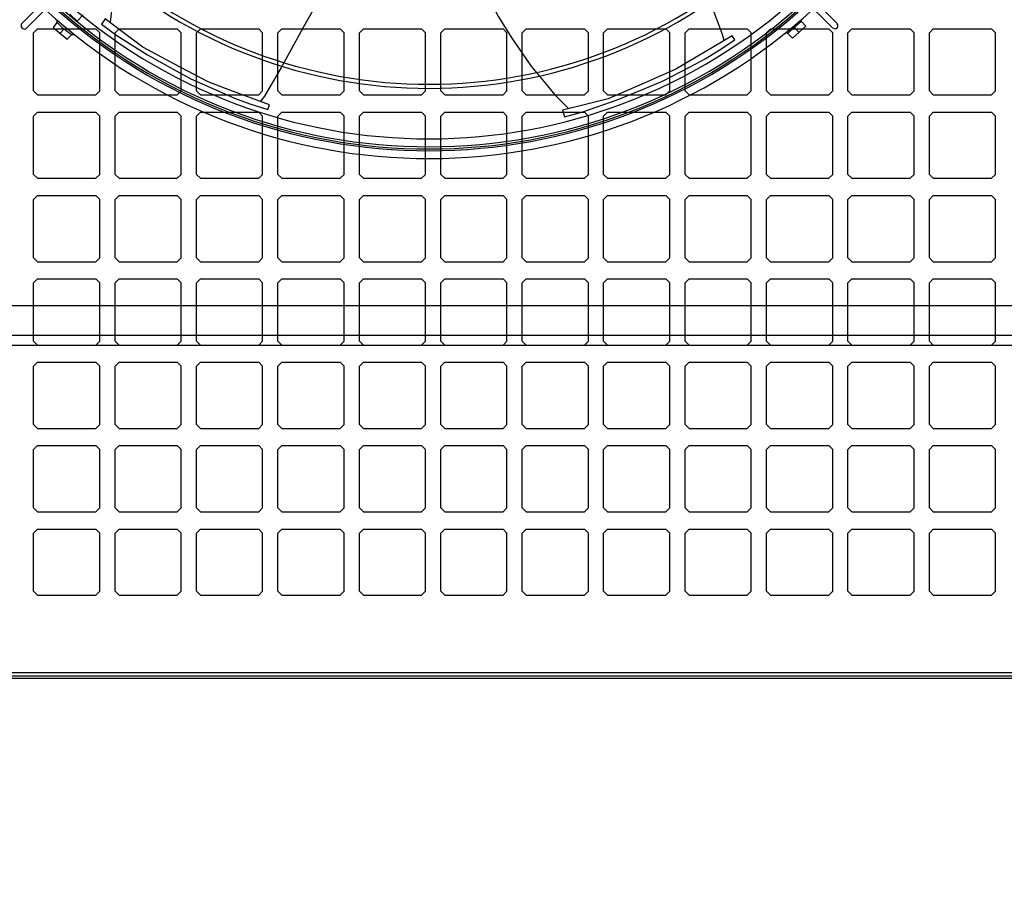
# Model space of a CAD drawing. Extents: x -543332 to -323966, y -9028 to 137422.
# Tile 199 of 250: x -406862 to -406850, y 29181 to 29192. Entities that reach past the tile are written whole.
import ezdxf

# ---------------------------------------------------------------- set-up
doc = ezdxf.new("R2010")
doc.units = 0
doc.header["$MEASUREMENT"] = 0
doc.layers.get('0').update_dxf_attribs({"color": 8})
doc.layers.add('$ IE_OPISY', color=7, linetype='Continuous', lineweight=25)
doc.styles.add('ROMANS', font='romans.shx', dxfattribs={"width": 0.85})

msp = doc.modelspace()

# ---------------------------------------------------------------- linework, layer by layer
for p, q in [((-406861.876, 29192.092), (-406857.55, 29196.456)), ((-406856.163, 29196.437), (-406851.813, 29192.094)), ((-406851.866, 29192.039), (-406856.233, 29196.366)), ((-406861.501, 29192.352), (-406861.822, 29192.03)), ((-406861.436, 29192.106), (-406861.436, 29192.135)), ((-406861.192, 29192.13), (-406861.28, 29192.209)), ((-406861.192, 29192.13), (-406861.184, 29192.13)), ((-406861.115, 29192.202), (-406861.184, 29192.13)), ((-406852.427, 29191.977), (-406852.258, 29192.125)), ((-406852.258, 29192.125), (-406852.258, 29192.14)), ((-406852.258, 29192.125), (-406852.202, 29192.062)), ((-406861.677, 29192.031), (-406861.726, 29191.982)), ((-406861.677, 29192.031), (-406860.959, 29192.031)), ((-406861.48, 29192.045), (-406861.436, 29192.106)), ((-406861.48, 29192.045), (-406861.48, 29192.037)), ((-406861.318, 29191.902), (-406861.48, 29192.037)), ((-406861.351, 29192.03), (-406861.401, 29191.971)), ((-406860.91, 29191.982), (-406860.959, 29192.031)), ((-406860.673, 29192.031), (-406860.722, 29191.982)), ((-406860.673, 29192.031), (-406859.954, 29192.031)), ((-406859.905, 29191.982), (-406859.954, 29192.031)), ((-406859.668, 29192.031), (-406859.717, 29191.982)), ((-406859.668, 29192.031), (-406858.95, 29192.031)), ((-406858.901, 29191.982), (-406858.95, 29192.031)), ((-406858.664, 29192.031), (-406858.713, 29191.982)), ((-406858.664, 29192.031), (-406857.945, 29192.031)), ((-406857.896, 29191.982), (-406857.945, 29192.031)), ((-406857.659, 29192.031), (-406857.708, 29191.982)), ((-406857.659, 29192.031), (-406856.941, 29192.031)), ((-406856.892, 29191.982), (-406856.941, 29192.031)), ((-406856.655, 29192.031), (-406856.704, 29191.982)), ((-406856.655, 29192.031), (-406855.936, 29192.031)), ((-406855.887, 29191.982), (-406855.936, 29192.031)), ((-406855.65, 29192.031), (-406855.699, 29191.982)), ((-406855.65, 29192.031), (-406854.932, 29192.031)), ((-406854.883, 29191.982), (-406854.932, 29192.031)), ((-406854.646, 29192.031), (-406854.695, 29191.982)), ((-406854.646, 29192.031), (-406853.927, 29192.031)), ((-406853.878, 29191.982), (-406853.927, 29192.031)), ((-406853.641, 29192.031), (-406853.69, 29191.982)), ((-406853.641, 29192.031), (-406852.923, 29192.031)), ((-406852.874, 29191.982), (-406852.923, 29192.031)), ((-406852.637, 29192.031), (-406852.686, 29191.982)), ((-406852.637, 29192.031), (-406851.918, 29192.031)), ((-406852.202, 29192.062), (-406852.367, 29191.915)), ((-406852.344, 29192.049), (-406852.286, 29191.987)), ((-406851.869, 29191.982), (-406851.918, 29192.031)), ((-406851.632, 29192.031), (-406851.681, 29191.982)), ((-406851.632, 29192.031), (-406850.914, 29192.031)), ((-406850.865, 29191.982), (-406850.914, 29192.031)), ((-406850.628, 29192.031), (-406850.677, 29191.982)), ((-406850.628, 29192.031), (-406849.909, 29192.031)), ((-406849.86, 29191.982), (-406849.909, 29192.031)), ((-406861.726, 29191.263), (-406861.726, 29191.982)), ((-406861.318, 29191.902), (-406861.311, 29191.902)), ((-406861.257, 29191.96), (-406861.311, 29191.902)), ((-406861.257, 29191.96), (-406861.225, 29191.96)), ((-406860.91, 29191.263), (-406860.91, 29191.982)), ((-406860.722, 29191.263), (-406860.722, 29191.982)), ((-406859.905, 29191.263), (-406859.905, 29191.982)), ((-406859.717, 29191.263), (-406859.717, 29191.982)), ((-406858.901, 29191.263), (-406858.901, 29191.982)), ((-406858.713, 29191.263), (-406858.713, 29191.982)), ((-406857.896, 29191.263), (-406857.896, 29191.982)), ((-406857.708, 29191.263), (-406857.708, 29191.982)), ((-406856.892, 29191.263), (-406856.892, 29191.982)), ((-406856.704, 29191.263), (-406856.704, 29191.982)), ((-406855.887, 29191.263), (-406855.887, 29191.982)), ((-406855.699, 29191.263), (-406855.699, 29191.982)), ((-406854.883, 29191.263), (-406854.883, 29191.982)), ((-406854.695, 29191.263), (-406854.695, 29191.982)), ((-406853.878, 29191.263), (-406853.878, 29191.982)), ((-406853.69, 29191.263), (-406853.69, 29191.982)), ((-406852.874, 29191.263), (-406852.874, 29191.982)), ((-406852.686, 29191.263), (-406852.686, 29191.982)), ((-406852.427, 29191.977), (-406852.453, 29191.977)), ((-406852.367, 29191.915), (-406852.427, 29191.977)), ((-406851.869, 29191.263), (-406851.869, 29191.982)), ((-406851.681, 29191.263), (-406851.681, 29191.982)), ((-406850.865, 29191.263), (-406850.865, 29191.982)), ((-406850.677, 29191.263), (-406850.677, 29191.982)), ((-406849.86, 29191.263), (-406849.86, 29191.982)), ((-406861.677, 29191.214), (-406861.726, 29191.263)), ((-406861.677, 29191.214), (-406860.959, 29191.214)), ((-406860.91, 29191.263), (-406860.959, 29191.214)), ((-406860.673, 29191.214), (-406860.722, 29191.263)), ((-406860.673, 29191.214), (-406859.954, 29191.214)), ((-406859.905, 29191.263), (-406859.954, 29191.214)), ((-406859.668, 29191.214), (-406859.717, 29191.263)), ((-406859.668, 29191.214), (-406858.95, 29191.214)), ((-406858.901, 29191.263), (-406858.95, 29191.214)), ((-406858.664, 29191.214), (-406858.713, 29191.263)), ((-406858.664, 29191.214), (-406857.945, 29191.214)), ((-406857.896, 29191.263), (-406857.945, 29191.214)), ((-406857.659, 29191.214), (-406857.708, 29191.263)), ((-406857.659, 29191.214), (-406856.941, 29191.214)), ((-406856.892, 29191.263), (-406856.941, 29191.214)), ((-406856.655, 29191.214), (-406856.704, 29191.263)), ((-406856.655, 29191.214), (-406855.936, 29191.214)), ((-406855.887, 29191.263), (-406855.936, 29191.214)), ((-406855.65, 29191.214), (-406855.699, 29191.263)), ((-406855.65, 29191.214), (-406854.932, 29191.214)), ((-406854.883, 29191.263), (-406854.932, 29191.214)), ((-406854.646, 29191.214), (-406854.695, 29191.263)), ((-406854.646, 29191.214), (-406853.927, 29191.214)), ((-406853.878, 29191.263), (-406853.927, 29191.214)), ((-406853.641, 29191.214), (-406853.69, 29191.263)), ((-406853.641, 29191.214), (-406852.923, 29191.214)), ((-406852.874, 29191.263), (-406852.923, 29191.214)), ((-406852.637, 29191.214), (-406852.686, 29191.263)), ((-406852.637, 29191.214), (-406851.918, 29191.214)), ((-406851.869, 29191.263), (-406851.918, 29191.214)), ((-406851.632, 29191.214), (-406851.681, 29191.263)), ((-406851.632, 29191.214), (-406850.914, 29191.214)), ((-406850.865, 29191.263), (-406850.914, 29191.214)), ((-406850.628, 29191.214), (-406850.677, 29191.263)), ((-406850.628, 29191.214), (-406849.909, 29191.214)), ((-406849.86, 29191.263), (-406849.909, 29191.214)), ((-406861.677, 29191.002), (-406861.726, 29190.953)), ((-406861.726, 29190.234), (-406861.726, 29190.953)), ((-406861.677, 29191.002), (-406860.959, 29191.002)), ((-406860.91, 29190.953), (-406860.959, 29191.002)), ((-406860.91, 29190.234), (-406860.91, 29190.953)), ((-406860.673, 29191.002), (-406860.722, 29190.953)), ((-406860.722, 29190.234), (-406860.722, 29190.953)), ((-406860.673, 29191.002), (-406859.954, 29191.002)), ((-406859.905, 29190.953), (-406859.954, 29191.002)), ((-406859.905, 29190.234), (-406859.905, 29190.953)), ((-406859.668, 29191.002), (-406859.717, 29190.953)), ((-406859.717, 29190.234), (-406859.717, 29190.953)), ((-406859.668, 29191.002), (-406858.95, 29191.002)), ((-406858.901, 29190.953), (-406858.95, 29191.002)), ((-406858.901, 29190.234), (-406858.901, 29190.953)), ((-406858.664, 29191.002), (-406858.713, 29190.953)), ((-406858.713, 29190.234), (-406858.713, 29190.953)), ((-406858.664, 29191.002), (-406857.945, 29191.002)), ((-406857.896, 29190.953), (-406857.945, 29191.002)), ((-406857.896, 29190.234), (-406857.896, 29190.953)), ((-406857.659, 29191.002), (-406857.708, 29190.953)), ((-406857.708, 29190.234), (-406857.708, 29190.953)), ((-406857.659, 29191.002), (-406856.941, 29191.002)), ((-406856.892, 29190.953), (-406856.941, 29191.002)), ((-406856.892, 29190.234), (-406856.892, 29190.953)), ((-406856.655, 29191.002), (-406856.704, 29190.953)), ((-406856.704, 29190.234), (-406856.704, 29190.953)), ((-406856.655, 29191.002), (-406855.936, 29191.002)), ((-406855.887, 29190.953), (-406855.936, 29191.002)), ((-406855.887, 29190.234), (-406855.887, 29190.953)), ((-406855.65, 29191.002), (-406855.699, 29190.953)), ((-406855.699, 29190.234), (-406855.699, 29190.953)), ((-406855.65, 29191.002), (-406854.932, 29191.002)), ((-406854.883, 29190.953), (-406854.932, 29191.002)), ((-406854.883, 29190.234), (-406854.883, 29190.953)), ((-406854.646, 29191.002), (-406854.695, 29190.953)), ((-406854.695, 29190.234), (-406854.695, 29190.953)), ((-406854.646, 29191.002), (-406853.927, 29191.002)), ((-406853.878, 29190.953), (-406853.927, 29191.002)), ((-406853.878, 29190.234), (-406853.878, 29190.953)), ((-406853.641, 29191.002), (-406853.69, 29190.953)), ((-406853.69, 29190.234), (-406853.69, 29190.953)), ((-406853.641, 29191.002), (-406852.923, 29191.002)), ((-406852.874, 29190.953), (-406852.923, 29191.002)), ((-406852.874, 29190.234), (-406852.874, 29190.953)), ((-406852.637, 29191.002), (-406852.686, 29190.953)), ((-406852.686, 29190.234), (-406852.686, 29190.953)), ((-406852.637, 29191.002), (-406851.918, 29191.002)), ((-406851.869, 29190.953), (-406851.918, 29191.002)), ((-406851.869, 29190.234), (-406851.869, 29190.953)), ((-406851.632, 29191.002), (-406851.681, 29190.953)), ((-406851.681, 29190.234), (-406851.681, 29190.953)), ((-406851.632, 29191.002), (-406850.914, 29191.002)), ((-406850.865, 29190.953), (-406850.914, 29191.002)), ((-406850.865, 29190.234), (-406850.865, 29190.953)), ((-406850.628, 29191.002), (-406850.677, 29190.953)), ((-406850.677, 29190.234), (-406850.677, 29190.953)), ((-406850.628, 29191.002), (-406849.909, 29191.002)), ((-406849.86, 29190.953), (-406849.909, 29191.002)), ((-406849.86, 29190.234), (-406849.86, 29190.953)), ((-406861.677, 29190.185), (-406861.726, 29190.234)), ((-406861.677, 29190.185), (-406860.959, 29190.185)), ((-406860.91, 29190.234), (-406860.959, 29190.185)), ((-406860.673, 29190.185), (-406860.722, 29190.234)), ((-406860.673, 29190.185), (-406859.954, 29190.185)), ((-406859.905, 29190.234), (-406859.954, 29190.185)), ((-406859.668, 29190.185), (-406859.717, 29190.234)), ((-406859.668, 29190.185), (-406858.95, 29190.185)), ((-406858.901, 29190.234), (-406858.95, 29190.185)), ((-406858.664, 29190.185), (-406858.713, 29190.234)), ((-406858.664, 29190.185), (-406857.945, 29190.185)), ((-406857.896, 29190.234), (-406857.945, 29190.185)), ((-406857.659, 29190.185), (-406857.708, 29190.234)), ((-406857.659, 29190.185), (-406856.941, 29190.185)), ((-406856.892, 29190.234), (-406856.941, 29190.185)), ((-406856.655, 29190.185), (-406856.704, 29190.234)), ((-406856.655, 29190.185), (-406855.936, 29190.185)), ((-406855.887, 29190.234), (-406855.936, 29190.185)), ((-406855.65, 29190.185), (-406855.699, 29190.234)), ((-406855.65, 29190.185), (-406854.932, 29190.185)), ((-406854.883, 29190.234), (-406854.932, 29190.185)), ((-406854.646, 29190.185), (-406854.695, 29190.234)), ((-406854.646, 29190.185), (-406853.927, 29190.185)), ((-406853.878, 29190.234), (-406853.927, 29190.185)), ((-406853.641, 29190.185), (-406853.69, 29190.234)), ((-406853.641, 29190.185), (-406852.923, 29190.185)), ((-406852.874, 29190.234), (-406852.923, 29190.185)), ((-406852.637, 29190.185), (-406852.686, 29190.234)), ((-406852.637, 29190.185), (-406851.918, 29190.185)), ((-406851.869, 29190.234), (-406851.918, 29190.185)), ((-406851.632, 29190.185), (-406851.681, 29190.234)), ((-406851.632, 29190.185), (-406850.914, 29190.185)), ((-406850.865, 29190.234), (-406850.914, 29190.185)), ((-406850.628, 29190.185), (-406850.677, 29190.234)), ((-406850.628, 29190.185), (-406849.909, 29190.185)), ((-406849.86, 29190.234), (-406849.909, 29190.185)), ((-406861.677, 29189.973), (-406861.726, 29189.924)), ((-406861.677, 29189.973), (-406860.959, 29189.973)), ((-406860.91, 29189.924), (-406860.959, 29189.973)), ((-406860.673, 29189.973), (-406860.722, 29189.924)), ((-406860.673, 29189.973), (-406859.954, 29189.973)), ((-406859.905, 29189.924), (-406859.954, 29189.973)), ((-406859.668, 29189.973), (-406859.717, 29189.924)), ((-406859.668, 29189.973), (-406858.95, 29189.973)), ((-406858.901, 29189.924), (-406858.95, 29189.973)), ((-406858.664, 29189.973), (-406858.713, 29189.924)), ((-406858.664, 29189.973), (-406857.945, 29189.973)), ((-406857.896, 29189.924), (-406857.945, 29189.973)), ((-406857.659, 29189.973), (-406857.708, 29189.924)), ((-406857.659, 29189.973), (-406856.941, 29189.973)), ((-406856.892, 29189.924), (-406856.941, 29189.973)), ((-406856.655, 29189.973), (-406856.704, 29189.924)), ((-406856.655, 29189.973), (-406855.936, 29189.973)), ((-406855.887, 29189.924), (-406855.936, 29189.973)), ((-406855.65, 29189.973), (-406855.699, 29189.924)), ((-406855.65, 29189.973), (-406854.932, 29189.973)), ((-406854.883, 29189.924), (-406854.932, 29189.973)), ((-406854.646, 29189.973), (-406854.695, 29189.924)), ((-406854.646, 29189.973), (-406853.927, 29189.973)), ((-406853.878, 29189.924), (-406853.927, 29189.973)), ((-406853.641, 29189.973), (-406853.69, 29189.924)), ((-406853.641, 29189.973), (-406852.923, 29189.973)), ((-406852.874, 29189.924), (-406852.923, 29189.973)), ((-406852.637, 29189.973), (-406852.686, 29189.924)), ((-406852.637, 29189.973), (-406851.918, 29189.973)), ((-406851.869, 29189.924), (-406851.918, 29189.973)), ((-406851.632, 29189.973), (-406851.681, 29189.924)), ((-406851.632, 29189.973), (-406850.914, 29189.973)), ((-406850.865, 29189.924), (-406850.914, 29189.973)), ((-406850.628, 29189.973), (-406850.677, 29189.924)), ((-406850.628, 29189.973), (-406849.909, 29189.973)), ((-406849.86, 29189.924), (-406849.909, 29189.973)), ((-406861.726, 29189.205), (-406861.726, 29189.924)), ((-406860.91, 29189.205), (-406860.91, 29189.924)), ((-406860.722, 29189.205), (-406860.722, 29189.924)), ((-406859.905, 29189.205), (-406859.905, 29189.924)), ((-406859.717, 29189.205), (-406859.717, 29189.924)), ((-406858.901, 29189.205), (-406858.901, 29189.924)), ((-406858.713, 29189.205), (-406858.713, 29189.924)), ((-406857.896, 29189.205), (-406857.896, 29189.924)), ((-406857.708, 29189.205), (-406857.708, 29189.924)), ((-406856.892, 29189.205), (-406856.892, 29189.924)), ((-406856.704, 29189.205), (-406856.704, 29189.924)), ((-406855.887, 29189.205), (-406855.887, 29189.924)), ((-406855.699, 29189.205), (-406855.699, 29189.924)), ((-406854.883, 29189.205), (-406854.883, 29189.924)), ((-406854.695, 29189.205), (-406854.695, 29189.924)), ((-406853.878, 29189.205), (-406853.878, 29189.924)), ((-406853.69, 29189.205), (-406853.69, 29189.924)), ((-406852.874, 29189.205), (-406852.874, 29189.924)), ((-406852.686, 29189.205), (-406852.686, 29189.924)), ((-406851.869, 29189.205), (-406851.869, 29189.924)), ((-406851.681, 29189.205), (-406851.681, 29189.924)), ((-406850.865, 29189.205), (-406850.865, 29189.924)), ((-406850.677, 29189.205), (-406850.677, 29189.924)), ((-406849.86, 29189.205), (-406849.86, 29189.924)), ((-406861.677, 29189.156), (-406861.726, 29189.205)), ((-406860.91, 29189.205), (-406860.959, 29189.156)), ((-406860.673, 29189.156), (-406860.722, 29189.205)), ((-406859.905, 29189.205), (-406859.954, 29189.156)), ((-406859.668, 29189.156), (-406859.717, 29189.205)), ((-406858.901, 29189.205), (-406858.95, 29189.156)), ((-406858.664, 29189.156), (-406858.713, 29189.205)), ((-406857.896, 29189.205), (-406857.945, 29189.156)), ((-406857.659, 29189.156), (-406857.708, 29189.205)), ((-406856.892, 29189.205), (-406856.941, 29189.156)), ((-406856.655, 29189.156), (-406856.704, 29189.205)), ((-406855.887, 29189.205), (-406855.936, 29189.156)), ((-406855.65, 29189.156), (-406855.699, 29189.205)), ((-406854.883, 29189.205), (-406854.932, 29189.156)), ((-406854.646, 29189.156), (-406854.695, 29189.205)), ((-406853.878, 29189.205), (-406853.927, 29189.156)), ((-406853.641, 29189.156), (-406853.69, 29189.205)), ((-406852.874, 29189.205), (-406852.923, 29189.156)), ((-406852.637, 29189.156), (-406852.686, 29189.205)), ((-406851.869, 29189.205), (-406851.918, 29189.156)), ((-406851.632, 29189.156), (-406851.681, 29189.205)), ((-406850.865, 29189.205), (-406850.914, 29189.156)), ((-406850.628, 29189.156), (-406850.677, 29189.205)), ((-406849.86, 29189.205), (-406849.909, 29189.156)), ((-406861.677, 29189.156), (-406860.959, 29189.156)), ((-406860.673, 29189.156), (-406859.954, 29189.156)), ((-406859.668, 29189.156), (-406858.95, 29189.156)), ((-406858.664, 29189.156), (-406857.945, 29189.156)), ((-406857.659, 29189.156), (-406856.941, 29189.156)), ((-406856.655, 29189.156), (-406855.936, 29189.156)), ((-406855.65, 29189.156), (-406854.932, 29189.156)), ((-406854.646, 29189.156), (-406853.927, 29189.156)), ((-406853.641, 29189.156), (-406852.923, 29189.156)), ((-406852.637, 29189.156), (-406851.918, 29189.156)), ((-406851.632, 29189.156), (-406850.914, 29189.156)), ((-406850.628, 29189.156), (-406849.909, 29189.156)), ((-406861.677, 29188.944), (-406861.726, 29188.895)), ((-406861.726, 29188.176), (-406861.726, 29188.895)), ((-406861.677, 29188.944), (-406860.959, 29188.944)), ((-406860.91, 29188.895), (-406860.959, 29188.944)), ((-406860.91, 29188.176), (-406860.91, 29188.895)), ((-406860.673, 29188.944), (-406860.722, 29188.895)), ((-406860.722, 29188.176), (-406860.722, 29188.895)), ((-406860.673, 29188.944), (-406859.954, 29188.944)), ((-406859.905, 29188.895), (-406859.954, 29188.944)), ((-406859.905, 29188.176), (-406859.905, 29188.895)), ((-406859.668, 29188.944), (-406859.717, 29188.895)), ((-406859.717, 29188.176), (-406859.717, 29188.895)), ((-406859.668, 29188.944), (-406858.95, 29188.944)), ((-406858.901, 29188.895), (-406858.95, 29188.944)), ((-406858.901, 29188.176), (-406858.901, 29188.895)), ((-406858.664, 29188.944), (-406858.713, 29188.895)), ((-406858.713, 29188.176), (-406858.713, 29188.895)), ((-406858.664, 29188.944), (-406857.945, 29188.944)), ((-406857.896, 29188.895), (-406857.945, 29188.944)), ((-406857.896, 29188.176), (-406857.896, 29188.895)), ((-406857.659, 29188.944), (-406857.708, 29188.895)), ((-406857.708, 29188.176), (-406857.708, 29188.895)), ((-406857.659, 29188.944), (-406856.941, 29188.944)), ((-406856.892, 29188.895), (-406856.941, 29188.944)), ((-406856.892, 29188.176), (-406856.892, 29188.895)), ((-406856.655, 29188.944), (-406856.704, 29188.895)), ((-406856.704, 29188.176), (-406856.704, 29188.895)), ((-406856.655, 29188.944), (-406855.936, 29188.944)), ((-406855.887, 29188.895), (-406855.936, 29188.944)), ((-406855.887, 29188.176), (-406855.887, 29188.895)), ((-406855.65, 29188.944), (-406855.699, 29188.895)), ((-406855.699, 29188.176), (-406855.699, 29188.895)), ((-406855.65, 29188.944), (-406854.932, 29188.944)), ((-406854.883, 29188.895), (-406854.932, 29188.944)), ((-406854.883, 29188.176), (-406854.883, 29188.895)), ((-406854.646, 29188.944), (-406854.695, 29188.895)), ((-406854.695, 29188.176), (-406854.695, 29188.895)), ((-406854.646, 29188.944), (-406853.927, 29188.944)), ((-406853.878, 29188.895), (-406853.927, 29188.944)), ((-406853.878, 29188.176), (-406853.878, 29188.895)), ((-406853.641, 29188.944), (-406853.69, 29188.895)), ((-406853.69, 29188.176), (-406853.69, 29188.895)), ((-406853.641, 29188.944), (-406852.923, 29188.944)), ((-406852.874, 29188.895), (-406852.923, 29188.944)), ((-406852.874, 29188.176), (-406852.874, 29188.895)), ((-406852.637, 29188.944), (-406852.686, 29188.895)), ((-406852.686, 29188.176), (-406852.686, 29188.895)), ((-406852.637, 29188.944), (-406851.918, 29188.944)), ((-406851.869, 29188.895), (-406851.918, 29188.944)), ((-406851.869, 29188.176), (-406851.869, 29188.895)), ((-406851.632, 29188.944), (-406851.681, 29188.895)), ((-406851.681, 29188.176), (-406851.681, 29188.895)), ((-406851.632, 29188.944), (-406850.914, 29188.944)), ((-406850.865, 29188.895), (-406850.914, 29188.944)), ((-406850.865, 29188.176), (-406850.865, 29188.895)), ((-406850.628, 29188.944), (-406850.677, 29188.895)), ((-406850.677, 29188.176), (-406850.677, 29188.895)), ((-406850.628, 29188.944), (-406849.909, 29188.944)), ((-406849.86, 29188.895), (-406849.909, 29188.944)), ((-406849.86, 29188.176), (-406849.86, 29188.895)), ((-406865.671, 29188.617), (-406847.962, 29188.617)), ((-406865.304, 29188.25), (-406848.33, 29188.25)), ((-406865.181, 29188.127), (-406848.452, 29188.127)), ((-406861.677, 29188.127), (-406861.726, 29188.176)), ((-406861.677, 29188.127), (-406860.959, 29188.127)), ((-406860.91, 29188.176), (-406860.959, 29188.127)), ((-406860.673, 29188.127), (-406860.722, 29188.176)), ((-406860.673, 29188.127), (-406859.954, 29188.127)), ((-406859.905, 29188.176), (-406859.954, 29188.127)), ((-406859.668, 29188.127), (-406859.717, 29188.176)), ((-406859.668, 29188.127), (-406858.95, 29188.127)), ((-406858.901, 29188.176), (-406858.95, 29188.127)), ((-406858.664, 29188.127), (-406858.713, 29188.176)), ((-406858.664, 29188.127), (-406857.945, 29188.127)), ((-406857.896, 29188.176), (-406857.945, 29188.127)), ((-406857.659, 29188.127), (-406857.708, 29188.176)), ((-406857.659, 29188.127), (-406856.941, 29188.127)), ((-406856.892, 29188.176), (-406856.941, 29188.127)), ((-406856.655, 29188.127), (-406856.704, 29188.176)), ((-406856.655, 29188.127), (-406855.936, 29188.127)), ((-406855.887, 29188.176), (-406855.936, 29188.127)), ((-406855.65, 29188.127), (-406855.699, 29188.176)), ((-406855.65, 29188.127), (-406854.932, 29188.127)), ((-406854.883, 29188.176), (-406854.932, 29188.127)), ((-406854.646, 29188.127), (-406854.695, 29188.176)), ((-406854.646, 29188.127), (-406853.927, 29188.127)), ((-406853.878, 29188.176), (-406853.927, 29188.127)), ((-406853.641, 29188.127), (-406853.69, 29188.176)), ((-406853.641, 29188.127), (-406852.923, 29188.127)), ((-406852.874, 29188.176), (-406852.923, 29188.127)), ((-406852.637, 29188.127), (-406852.686, 29188.176)), ((-406852.637, 29188.127), (-406851.918, 29188.127)), ((-406851.869, 29188.176), (-406851.918, 29188.127)), ((-406851.632, 29188.127), (-406851.681, 29188.176)), ((-406851.632, 29188.127), (-406850.914, 29188.127)), ((-406850.865, 29188.176), (-406850.914, 29188.127)), ((-406850.628, 29188.127), (-406850.677, 29188.176)), ((-406850.628, 29188.127), (-406849.909, 29188.127)), ((-406849.86, 29188.176), (-406849.909, 29188.127)), ((-406861.677, 29187.915), (-406861.726, 29187.866)), ((-406861.677, 29187.915), (-406860.959, 29187.915)), ((-406860.91, 29187.866), (-406860.959, 29187.915)), ((-406860.673, 29187.915), (-406860.722, 29187.866)), ((-406860.673, 29187.915), (-406859.954, 29187.915)), ((-406859.905, 29187.866), (-406859.954, 29187.915)), ((-406859.668, 29187.915), (-406859.717, 29187.866)), ((-406859.668, 29187.915), (-406858.95, 29187.915)), ((-406858.901, 29187.866), (-406858.95, 29187.915)), ((-406858.664, 29187.915), (-406858.713, 29187.866)), ((-406858.664, 29187.915), (-406857.945, 29187.915)), ((-406857.896, 29187.866), (-406857.945, 29187.915)), ((-406857.659, 29187.915), (-406857.708, 29187.866)), ((-406857.659, 29187.915), (-406856.941, 29187.915)), ((-406856.892, 29187.866), (-406856.941, 29187.915)), ((-406856.655, 29187.915), (-406856.704, 29187.866)), ((-406856.655, 29187.915), (-406855.936, 29187.915)), ((-406855.887, 29187.866), (-406855.936, 29187.915)), ((-406855.65, 29187.915), (-406855.699, 29187.866)), ((-406855.65, 29187.915), (-406854.932, 29187.915)), ((-406854.883, 29187.866), (-406854.932, 29187.915)), ((-406854.646, 29187.915), (-406854.695, 29187.866)), ((-406854.646, 29187.915), (-406853.927, 29187.915)), ((-406853.878, 29187.866), (-406853.927, 29187.915)), ((-406853.641, 29187.915), (-406853.69, 29187.866)), ((-406853.641, 29187.915), (-406852.923, 29187.915)), ((-406852.874, 29187.866), (-406852.923, 29187.915)), ((-406852.637, 29187.915), (-406852.686, 29187.866)), ((-406852.637, 29187.915), (-406851.918, 29187.915)), ((-406851.869, 29187.866), (-406851.918, 29187.915)), ((-406851.632, 29187.915), (-406851.681, 29187.866)), ((-406851.632, 29187.915), (-406850.914, 29187.915)), ((-406850.865, 29187.866), (-406850.914, 29187.915)), ((-406850.628, 29187.915), (-406850.677, 29187.866)), ((-406850.628, 29187.915), (-406849.909, 29187.915)), ((-406849.86, 29187.866), (-406849.909, 29187.915)), ((-406861.726, 29187.147), (-406861.726, 29187.866)), ((-406860.91, 29187.147), (-406860.91, 29187.866)), ((-406860.722, 29187.147), (-406860.722, 29187.866)), ((-406859.905, 29187.147), (-406859.905, 29187.866)), ((-406859.717, 29187.147), (-406859.717, 29187.866)), ((-406858.901, 29187.147), (-406858.901, 29187.866)), ((-406858.713, 29187.147), (-406858.713, 29187.866)), ((-406857.896, 29187.147), (-406857.896, 29187.866)), ((-406857.708, 29187.147), (-406857.708, 29187.866)), ((-406856.892, 29187.147), (-406856.892, 29187.866)), ((-406856.704, 29187.147), (-406856.704, 29187.866)), ((-406855.887, 29187.147), (-406855.887, 29187.866)), ((-406855.699, 29187.147), (-406855.699, 29187.866)), ((-406854.883, 29187.147), (-406854.883, 29187.866)), ((-406854.695, 29187.147), (-406854.695, 29187.866)), ((-406853.878, 29187.147), (-406853.878, 29187.866)), ((-406853.69, 29187.147), (-406853.69, 29187.866)), ((-406852.874, 29187.147), (-406852.874, 29187.866)), ((-406852.686, 29187.147), (-406852.686, 29187.866)), ((-406851.869, 29187.147), (-406851.869, 29187.866)), ((-406851.681, 29187.147), (-406851.681, 29187.866)), ((-406850.865, 29187.147), (-406850.865, 29187.866)), ((-406850.677, 29187.147), (-406850.677, 29187.866)), ((-406849.86, 29187.147), (-406849.86, 29187.866)), ((-406861.677, 29187.098), (-406861.726, 29187.147)), ((-406860.91, 29187.147), (-406860.959, 29187.098)), ((-406860.673, 29187.098), (-406860.722, 29187.147)), ((-406859.905, 29187.147), (-406859.954, 29187.098)), ((-406859.668, 29187.098), (-406859.717, 29187.147)), ((-406858.901, 29187.147), (-406858.95, 29187.098)), ((-406858.664, 29187.098), (-406858.713, 29187.147)), ((-406857.896, 29187.147), (-406857.945, 29187.098)), ((-406857.659, 29187.098), (-406857.708, 29187.147)), ((-406856.892, 29187.147), (-406856.941, 29187.098)), ((-406856.655, 29187.098), (-406856.704, 29187.147)), ((-406855.887, 29187.147), (-406855.936, 29187.098)), ((-406855.65, 29187.098), (-406855.699, 29187.147)), ((-406854.883, 29187.147), (-406854.932, 29187.098)), ((-406854.646, 29187.098), (-406854.695, 29187.147)), ((-406853.878, 29187.147), (-406853.927, 29187.098)), ((-406853.641, 29187.098), (-406853.69, 29187.147)), ((-406852.874, 29187.147), (-406852.923, 29187.098)), ((-406852.637, 29187.098), (-406852.686, 29187.147)), ((-406851.869, 29187.147), (-406851.918, 29187.098)), ((-406851.632, 29187.098), (-406851.681, 29187.147)), ((-406850.865, 29187.147), (-406850.914, 29187.098)), ((-406850.628, 29187.098), (-406850.677, 29187.147)), ((-406849.86, 29187.147), (-406849.909, 29187.098)), ((-406861.677, 29187.098), (-406860.959, 29187.098)), ((-406860.673, 29187.098), (-406859.954, 29187.098)), ((-406859.668, 29187.098), (-406858.95, 29187.098)), ((-406858.664, 29187.098), (-406857.945, 29187.098)), ((-406857.659, 29187.098), (-406856.941, 29187.098)), ((-406856.655, 29187.098), (-406855.936, 29187.098)), ((-406855.65, 29187.098), (-406854.932, 29187.098)), ((-406854.646, 29187.098), (-406853.927, 29187.098)), ((-406853.641, 29187.098), (-406852.923, 29187.098)), ((-406852.637, 29187.098), (-406851.918, 29187.098)), ((-406851.632, 29187.098), (-406850.914, 29187.098)), ((-406850.628, 29187.098), (-406849.909, 29187.098)), ((-406861.677, 29186.886), (-406861.726, 29186.837)), ((-406861.726, 29186.118), (-406861.726, 29186.837)), ((-406861.677, 29186.886), (-406860.959, 29186.886)), ((-406860.91, 29186.837), (-406860.959, 29186.886)), ((-406860.91, 29186.118), (-406860.91, 29186.837)), ((-406860.673, 29186.886), (-406860.722, 29186.837)), ((-406860.722, 29186.118), (-406860.722, 29186.837)), ((-406860.673, 29186.886), (-406859.954, 29186.886)), ((-406859.905, 29186.837), (-406859.954, 29186.886)), ((-406859.905, 29186.118), (-406859.905, 29186.837)), ((-406859.668, 29186.886), (-406859.717, 29186.837)), ((-406859.717, 29186.118), (-406859.717, 29186.837)), ((-406859.668, 29186.886), (-406858.95, 29186.886)), ((-406858.901, 29186.837), (-406858.95, 29186.886)), ((-406858.901, 29186.118), (-406858.901, 29186.837)), ((-406858.664, 29186.886), (-406858.713, 29186.837)), ((-406858.713, 29186.118), (-406858.713, 29186.837)), ((-406858.664, 29186.886), (-406857.945, 29186.886)), ((-406857.896, 29186.837), (-406857.945, 29186.886)), ((-406857.896, 29186.118), (-406857.896, 29186.837)), ((-406857.659, 29186.886), (-406857.708, 29186.837)), ((-406857.708, 29186.118), (-406857.708, 29186.837)), ((-406857.659, 29186.886), (-406856.941, 29186.886)), ((-406856.892, 29186.837), (-406856.941, 29186.886)), ((-406856.892, 29186.118), (-406856.892, 29186.837)), ((-406856.655, 29186.886), (-406856.704, 29186.837)), ((-406856.704, 29186.118), (-406856.704, 29186.837)), ((-406856.655, 29186.886), (-406855.936, 29186.886)), ((-406855.887, 29186.837), (-406855.936, 29186.886)), ((-406855.887, 29186.118), (-406855.887, 29186.837)), ((-406855.65, 29186.886), (-406855.699, 29186.837)), ((-406855.699, 29186.118), (-406855.699, 29186.837)), ((-406855.65, 29186.886), (-406854.932, 29186.886)), ((-406854.883, 29186.837), (-406854.932, 29186.886)), ((-406854.883, 29186.118), (-406854.883, 29186.837)), ((-406854.646, 29186.886), (-406854.695, 29186.837)), ((-406854.695, 29186.118), (-406854.695, 29186.837)), ((-406854.646, 29186.886), (-406853.927, 29186.886)), ((-406853.878, 29186.837), (-406853.927, 29186.886)), ((-406853.878, 29186.118), (-406853.878, 29186.837)), ((-406853.641, 29186.886), (-406853.69, 29186.837)), ((-406853.69, 29186.118), (-406853.69, 29186.837)), ((-406853.641, 29186.886), (-406852.923, 29186.886)), ((-406852.874, 29186.837), (-406852.923, 29186.886)), ((-406852.874, 29186.118), (-406852.874, 29186.837)), ((-406852.637, 29186.886), (-406852.686, 29186.837)), ((-406852.686, 29186.118), (-406852.686, 29186.837)), ((-406852.637, 29186.886), (-406851.918, 29186.886)), ((-406851.869, 29186.837), (-406851.918, 29186.886)), ((-406851.869, 29186.118), (-406851.869, 29186.837)), ((-406851.632, 29186.886), (-406851.681, 29186.837)), ((-406851.681, 29186.118), (-406851.681, 29186.837)), ((-406851.632, 29186.886), (-406850.914, 29186.886)), ((-406850.865, 29186.837), (-406850.914, 29186.886)), ((-406850.865, 29186.118), (-406850.865, 29186.837)), ((-406850.628, 29186.886), (-406850.677, 29186.837)), ((-406850.677, 29186.118), (-406850.677, 29186.837)), ((-406850.628, 29186.886), (-406849.909, 29186.886)), ((-406849.86, 29186.837), (-406849.909, 29186.886)), ((-406849.86, 29186.118), (-406849.86, 29186.837)), ((-406861.677, 29186.069), (-406861.726, 29186.118)), ((-406861.677, 29186.069), (-406860.959, 29186.069)), ((-406860.91, 29186.118), (-406860.959, 29186.069)), ((-406860.673, 29186.069), (-406860.722, 29186.118)), ((-406860.673, 29186.069), (-406859.954, 29186.069)), ((-406859.905, 29186.118), (-406859.954, 29186.069)), ((-406859.668, 29186.069), (-406859.717, 29186.118)), ((-406859.668, 29186.069), (-406858.95, 29186.069)), ((-406858.901, 29186.118), (-406858.95, 29186.069)), ((-406858.664, 29186.069), (-406858.713, 29186.118)), ((-406858.664, 29186.069), (-406857.945, 29186.069)), ((-406857.896, 29186.118), (-406857.945, 29186.069)), ((-406857.659, 29186.069), (-406857.708, 29186.118)), ((-406857.659, 29186.069), (-406856.941, 29186.069)), ((-406856.892, 29186.118), (-406856.941, 29186.069)), ((-406856.655, 29186.069), (-406856.704, 29186.118)), ((-406856.655, 29186.069), (-406855.936, 29186.069)), ((-406855.887, 29186.118), (-406855.936, 29186.069)), ((-406855.65, 29186.069), (-406855.699, 29186.118)), ((-406855.65, 29186.069), (-406854.932, 29186.069)), ((-406854.883, 29186.118), (-406854.932, 29186.069)), ((-406854.646, 29186.069), (-406854.695, 29186.118)), ((-406854.646, 29186.069), (-406853.927, 29186.069)), ((-406853.878, 29186.118), (-406853.927, 29186.069)), ((-406853.641, 29186.069), (-406853.69, 29186.118)), ((-406853.641, 29186.069), (-406852.923, 29186.069)), ((-406852.874, 29186.118), (-406852.923, 29186.069)), ((-406852.637, 29186.069), (-406852.686, 29186.118)), ((-406852.637, 29186.069), (-406851.918, 29186.069)), ((-406851.869, 29186.118), (-406851.918, 29186.069)), ((-406851.632, 29186.069), (-406851.681, 29186.118)), ((-406851.632, 29186.069), (-406850.914, 29186.069)), ((-406850.865, 29186.118), (-406850.914, 29186.069)), ((-406850.628, 29186.069), (-406850.677, 29186.118)), ((-406850.628, 29186.069), (-406849.909, 29186.069)), ((-406849.86, 29186.118), (-406849.909, 29186.069)), ((-406861.677, 29185.857), (-406861.726, 29185.808)), ((-406861.726, 29185.089), (-406861.726, 29185.808)), ((-406861.677, 29185.857), (-406860.959, 29185.857)), ((-406860.91, 29185.808), (-406860.959, 29185.857)), ((-406860.91, 29185.089), (-406860.91, 29185.808)), ((-406860.673, 29185.857), (-406860.722, 29185.808)), ((-406860.722, 29185.089), (-406860.722, 29185.808)), ((-406860.673, 29185.857), (-406859.954, 29185.857)), ((-406859.905, 29185.808), (-406859.954, 29185.857)), ((-406859.905, 29185.089), (-406859.905, 29185.808)), ((-406859.668, 29185.857), (-406859.717, 29185.808)), ((-406859.717, 29185.089), (-406859.717, 29185.808)), ((-406859.668, 29185.857), (-406858.95, 29185.857)), ((-406858.901, 29185.808), (-406858.95, 29185.857)), ((-406858.901, 29185.089), (-406858.901, 29185.808)), ((-406858.664, 29185.857), (-406858.713, 29185.808)), ((-406858.713, 29185.089), (-406858.713, 29185.808)), ((-406858.664, 29185.857), (-406857.945, 29185.857)), ((-406857.896, 29185.808), (-406857.945, 29185.857)), ((-406857.896, 29185.089), (-406857.896, 29185.808)), ((-406857.659, 29185.857), (-406857.708, 29185.808)), ((-406857.708, 29185.089), (-406857.708, 29185.808)), ((-406857.659, 29185.857), (-406856.941, 29185.857)), ((-406856.892, 29185.808), (-406856.941, 29185.857)), ((-406856.892, 29185.089), (-406856.892, 29185.808)), ((-406856.655, 29185.857), (-406856.704, 29185.808)), ((-406856.704, 29185.089), (-406856.704, 29185.808)), ((-406856.655, 29185.857), (-406855.936, 29185.857)), ((-406855.887, 29185.808), (-406855.936, 29185.857)), ((-406855.887, 29185.089), (-406855.887, 29185.808)), ((-406855.65, 29185.857), (-406855.699, 29185.808)), ((-406855.699, 29185.089), (-406855.699, 29185.808)), ((-406855.65, 29185.857), (-406854.932, 29185.857)), ((-406854.883, 29185.808), (-406854.932, 29185.857)), ((-406854.883, 29185.089), (-406854.883, 29185.808)), ((-406854.646, 29185.857), (-406854.695, 29185.808)), ((-406854.695, 29185.089), (-406854.695, 29185.808)), ((-406854.646, 29185.857), (-406853.927, 29185.857)), ((-406853.878, 29185.808), (-406853.927, 29185.857)), ((-406853.878, 29185.089), (-406853.878, 29185.808)), ((-406853.641, 29185.857), (-406853.69, 29185.808)), ((-406853.69, 29185.089), (-406853.69, 29185.808)), ((-406853.641, 29185.857), (-406852.923, 29185.857)), ((-406852.874, 29185.808), (-406852.923, 29185.857)), ((-406852.874, 29185.089), (-406852.874, 29185.808)), ((-406852.637, 29185.857), (-406852.686, 29185.808)), ((-406852.686, 29185.089), (-406852.686, 29185.808)), ((-406852.637, 29185.857), (-406851.918, 29185.857)), ((-406851.869, 29185.808), (-406851.918, 29185.857)), ((-406851.869, 29185.089), (-406851.869, 29185.808)), ((-406851.632, 29185.857), (-406851.681, 29185.808)), ((-406851.681, 29185.089), (-406851.681, 29185.808)), ((-406851.632, 29185.857), (-406850.914, 29185.857)), ((-406850.865, 29185.808), (-406850.914, 29185.857)), ((-406850.865, 29185.089), (-406850.865, 29185.808)), ((-406850.628, 29185.857), (-406850.677, 29185.808)), ((-406850.677, 29185.089), (-406850.677, 29185.808)), ((-406850.628, 29185.857), (-406849.909, 29185.857)), ((-406849.86, 29185.808), (-406849.909, 29185.857)), ((-406849.86, 29185.089), (-406849.86, 29185.808)), ((-406861.677, 29185.04), (-406861.726, 29185.089)), ((-406860.91, 29185.089), (-406860.959, 29185.04)), ((-406860.673, 29185.04), (-406860.722, 29185.089)), ((-406859.905, 29185.089), (-406859.954, 29185.04)), ((-406859.668, 29185.04), (-406859.717, 29185.089)), ((-406858.901, 29185.089), (-406858.95, 29185.04)), ((-406858.664, 29185.04), (-406858.713, 29185.089)), ((-406857.896, 29185.089), (-406857.945, 29185.04)), ((-406857.659, 29185.04), (-406857.708, 29185.089)), ((-406856.892, 29185.089), (-406856.941, 29185.04)), ((-406856.655, 29185.04), (-406856.704, 29185.089)), ((-406855.887, 29185.089), (-406855.936, 29185.04)), ((-406855.65, 29185.04), (-406855.699, 29185.089)), ((-406854.883, 29185.089), (-406854.932, 29185.04)), ((-406854.646, 29185.04), (-406854.695, 29185.089)), ((-406853.878, 29185.089), (-406853.927, 29185.04)), ((-406853.641, 29185.04), (-406853.69, 29185.089)), ((-406852.874, 29185.089), (-406852.923, 29185.04)), ((-406852.637, 29185.04), (-406852.686, 29185.089)), ((-406851.869, 29185.089), (-406851.918, 29185.04)), ((-406851.632, 29185.04), (-406851.681, 29185.089)), ((-406850.865, 29185.089), (-406850.914, 29185.04)), ((-406850.628, 29185.04), (-406850.677, 29185.089)), ((-406849.86, 29185.089), (-406849.909, 29185.04)), ((-406861.677, 29185.04), (-406860.959, 29185.04)), ((-406860.673, 29185.04), (-406859.954, 29185.04)), ((-406859.668, 29185.04), (-406858.95, 29185.04)), ((-406858.664, 29185.04), (-406857.945, 29185.04)), ((-406857.659, 29185.04), (-406856.941, 29185.04)), ((-406856.655, 29185.04), (-406855.936, 29185.04)), ((-406855.65, 29185.04), (-406854.932, 29185.04)), ((-406854.646, 29185.04), (-406853.927, 29185.04)), ((-406853.641, 29185.04), (-406852.923, 29185.04)), ((-406852.637, 29185.04), (-406851.918, 29185.04)), ((-406851.632, 29185.04), (-406850.914, 29185.04)), ((-406850.628, 29185.04), (-406849.909, 29185.04)), ((-406842.264, 29184.081), (-406871.425, 29184.081)), ((-406871.425, 29184.045), (-406841.57, 29184.045)), ((-406842.264, 29184.011), (-406871.425, 29184.011))]:
    msp.add_line(p, q)
for points in [[(-406857.207, 29195.308), (-406857.221, 29195.162), (-406857.263, 29194.959), (-406857.352, 29194.677), (-406857.46, 29194.308), (-406857.588, 29193.909), (-406857.686, 29193.605), (-406857.806, 29193.31), (-406857.962, 29192.928), (-406858.083, 29192.63), (-406858.217, 29192.369), (-406858.4, 29192.047), (-406858.545, 29191.784), (-406858.661, 29191.572), (-406858.72, 29191.473), (-406858.88, 29191.2), (-406858.926, 29191.139)], [(-406856.734, 29195.274), (-406856.735, 29194.837), (-406856.712, 29194.468), (-406856.683, 29194.186), (-406856.568, 29193.634), (-406856.438, 29193.167), (-406856.238, 29192.656), (-406855.991, 29192.178), (-406855.836, 29191.926), (-406855.591, 29191.571), (-406855.388, 29191.326), (-406855.296, 29191.216), (-406855.205, 29191.123), (-406855.126, 29191.042)], [(-406854.603, 29194.751), (-406854.544, 29194.663), (-406854.368, 29194.397), (-406854.212, 29194.12), (-406854.011, 29193.76), (-406853.853, 29193.479), (-406853.732, 29193.211), (-406853.595, 29192.868), (-406853.48, 29192.591), (-406853.387, 29192.368), (-406853.345, 29192.26), (-406853.232, 29191.964), (-406853.213, 29191.891)], [(-406860.472, 29193.382), (-406860.534, 29193.212), (-406860.659, 29192.8), (-406860.723, 29192.487), (-406860.752, 29192.348), (-406860.768, 29192.218), (-406860.782, 29192.106)], [(-406858.839, 29191.036), (-406858.818, 29191.091), (-406859.304, 29191.274), (-406859.575, 29191.376), (-406859.918, 29191.558), (-406860.38, 29191.802), (-406860.637, 29191.997), (-406860.844, 29192.154), (-406860.891, 29192.087), (-406860.701, 29191.948), (-406860.322, 29191.707), (-406860.006, 29191.532), (-406859.787, 29191.411), (-406859.442, 29191.259), (-406859.25, 29191.174), (-406859.058, 29191.104), (-406858.839, 29191.036)], [(-406853.078, 29191.895), (-406853.108, 29191.945), (-406853.554, 29191.679), (-406853.803, 29191.531), (-406854.159, 29191.376), (-406854.638, 29191.167), (-406854.95, 29191.088), (-406855.202, 29191.024), (-406855.179, 29190.945), (-406854.952, 29191.007), (-406854.528, 29191.153), (-406854.194, 29191.291), (-406853.962, 29191.387), (-406853.628, 29191.562), (-406853.443, 29191.659), (-406853.268, 29191.765), (-406853.078, 29191.895)]]:
    msp.add_lwpolyline(points)
for centre, radius, start, end in [((-406856.85, 29197.446), 6.151, 227.9146, 312.1584), ((-406856.85, 29197.446), 6.101, 227.9383, 312.1328), ((-406856.85, 29197.446), 6.872, 227.6138, 312.4842), ((-406856.85, 29197.446), 6.774, 227.6507, 312.4443), ((-406856.85, 29197.446), 7.017, 227.5604, 312.5421), ((-406856.851, 29197.445), 6.919, 227.5962, 312.524), ((-406856.85, 29197.446), 6.899, 227.6037, 312.4952), ((-406861.839, 29192.07), 0.043, 148.7842, 293.3343), ((-406860.547, 29193.021), 1.276, 225.8069, 236.1972), ((-406851.843, 29192.07), 0.0385, 234.4654, 37.1435)]:
    msp.add_arc(centre, radius, start, end)

# ---------------------------------------------------------------- texts
at = {"layer": '$ IE_OPISY', "color": 7, "lineweight": -2, "style": 'ROMANS', "oblique": 10, "width": 0.8}
msp.add_text('proj. rozdzielnica RG2 - na parterze', height=170.1, dxfattribs=at).set_placement((-407432.829, 29086.243))

doc.saveas('drawing.dxf')
